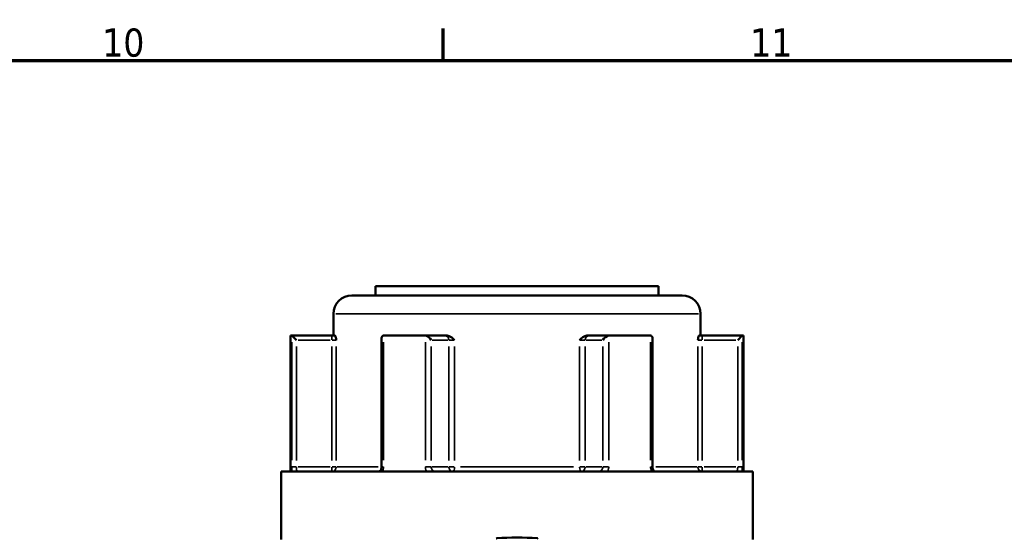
# Model space of a CAD drawing. Header units: millimetres. Extents: x 0 to 926, y 0 to 979.
# Tile 11 of 18: x 655 to 762, y 522 to 578. Entities that reach past the tile are written whole.
import ezdxf

# ---------------------------------------------------------------- set-up
doc = ezdxf.new("R2010")
doc.units = ezdxf.units.MM
for name, color, linetype, lineweight in [('Border (ANSI)', 7, 'Continuous', 70), ('Visible (ANSI)', 7, 'Continuous', 50), ('Visible Narrow (ANSI)', 7, 'Continuous', 35)]:
    doc.layers.add(name, color=color, linetype=linetype, lineweight=lineweight)
doc.styles.add('Note Text (ANSI)', font='tahoma.ttf')

# ---------------------------------------------------------------- blocks, each defined once
blk = doc.blocks.new('Borders Default Border')
at = {"layer": 'Border (ANSI)'}
blk.add_line((700.83, 574), (700.83, 577.45), dxfattribs=at)
at = {"layer": 'Border (ANSI)', "flags": 128}
blk.add_lwpolyline([(20, 20), (20, 574), (821, 574), (821, 20), (20, 20)], dxfattribs=at)
at = {"layer": 'Border (ANSI)', "char_height": 3.048, "attachment_point": 7, "style": 'Note Text (ANSI)'}
for s, insert in [('10', (663.96, 574.34)), ('11', (734.04, 574.4))]:
    blk.add_mtext(s, dxfattribs=dict(at, insert=insert))

msp = doc.modelspace()

# ---------------------------------------------------------------- linework, layer by layer
at = {"layer": 'Visible (ANSI)'}
for p, q in [((693.532, 549.558), (724.132, 549.558)), ((693.532, 549.558), (693.532, 548.558)), ((724.132, 549.558), (724.132, 548.558)), ((690.982, 548.558), (726.682, 548.558)), ((688.982, 546.558), (688.982, 544.208)), ((728.682, 546.558), (728.682, 544.208)), ((684.332, 544.208), (684.466, 544.208)), ((684.332, 544.208), (684.332, 529.508)), ((688.796, 544.208), (684.466, 544.208)), ((684.472, 544.205), (684.969, 543.708)), ((689.157, 544.208), (688.796, 544.208)), ((694.432, 544.208), (698.866, 544.208)), ((701.031, 544.208), (698.866, 544.208)), ((701.27, 544.208), (701.031, 544.208)), ((716.633, 544.208), (716.395, 544.208)), ((718.798, 544.208), (716.633, 544.208)), ((718.798, 544.208), (723.232, 544.208)), ((728.868, 544.208), (728.508, 544.208)), ((733.198, 544.208), (728.868, 544.208)), ((733.193, 544.205), (732.695, 543.708)), ((733.198, 544.208), (733.332, 544.208)), ((733.332, 544.208), (733.332, 529.508)), ((694.184, 543.958), (694.184, 530.008)), ((723.481, 530.008), (723.481, 543.958)), ((683.332, 529.508), (734.332, 529.508)), ((683.332, 529.508), (683.332, 522.158)), ((734.332, 529.508), (734.332, 522.158))]:
    msp.add_line(p, q, dxfattribs=at)
for centre, radius, start, end in [((690.982, 546.558), 2, 90, 180), ((726.682, 546.558), 2, 0, 90), ((708.832, 495.363), 27, 85.32627, 94.67373)]:
    msp.add_arc(centre, radius, start, end, dxfattribs=at)
for centre, major_axis, start_param, end_param in [((694.684, 543.708), (-0.433, 0.433), 5.8664565, 6.8067841), ((699.118, 543.708), (0.433, -0.433), 1.0471976, 2.5111239), ((718.547, 543.708), (-0.433, -0.433), 3.7720614, 5.2359878), ((722.981, 543.708), (0.433, 0.433), 5.7595865, 6.6999141)]:
    msp.add_ellipse(centre, major_axis=major_axis, ratio=0.5773503, start_param=start_param, end_param=end_param, dxfattribs=at)
for points in [[(684.466, 544.208), (684.468, 544.208), (684.47, 544.207), (684.472, 544.205)], [(694.389, 544.205), (694.404, 544.207), (694.418, 544.208), (694.432, 544.208)], [(698.866, 544.208), (698.882, 544.208), (698.899, 544.207), (698.915, 544.205)], [(718.749, 544.205), (718.766, 544.207), (718.782, 544.208), (718.798, 544.208)], [(723.232, 544.208), (723.247, 544.208), (723.261, 544.207), (723.276, 544.205)], [(733.193, 544.205), (733.194, 544.207), (733.196, 544.208), (733.198, 544.208)], [(706.632, 522.273), (706.619, 522.272), (706.605, 522.271), (706.591, 522.27)], [(711.074, 522.27), (711.06, 522.271), (711.046, 522.272), (711.032, 522.273)]]:
    msp.add_open_spline(points, degree=3, dxfattribs=at)
for points, knots in [([(689.157, 544.208), (689.168, 544.208), (689.18, 544.191), (689.208, 544.122), (689.223, 544.061), (689.253, 543.917), (689.27, 543.817), (689.288, 543.71), (689.288, 543.709), (689.288, 543.708)], [0.236796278, 0.236796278, 0.236796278, 0.236796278, 0.258426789, 0.258426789, 0.288047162, 0.288047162, 0.330047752, 0.330047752, 0.330344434, 0.330344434, 0.330344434, 0.330344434]), ([(701.27, 544.208), (701.349, 544.208), (701.428, 544.191), (701.606, 544.122), (701.695, 544.061), (701.873, 543.917), (701.967, 543.817), (702.066, 543.71), (702.067, 543.709), (702.068, 543.708)], [0.23679671, 0.23679671, 0.23679671, 0.23679671, 0.258427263, 0.258427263, 0.288047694, 0.288047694, 0.330048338, 0.330048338, 0.33034502, 0.33034502, 0.33034502, 0.33034502]), ([(715.597, 543.708), (715.598, 543.709), (715.598, 543.71), (715.698, 543.817), (715.791, 543.917), (715.969, 544.061), (716.059, 544.122), (716.237, 544.191), (716.315, 544.208), (716.395, 544.208)], [-0.000316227, -0.000316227, -0.000316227, -0.000316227, 0, 0, 0.044767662, 0.044767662, 0.07633948, 0.07633948, 0.099395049, 0.099395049, 0.099395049, 0.099395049]), ([(728.376, 543.708), (728.376, 543.709), (728.376, 543.71), (728.395, 543.817), (728.412, 543.917), (728.442, 544.061), (728.457, 544.122), (728.485, 544.191), (728.496, 544.208), (728.508, 544.208)], [-0.000316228, -0.000316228, -0.000316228, -0.000316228, 0, 0, 0.044767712, 0.044767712, 0.076339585, 0.076339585, 0.099395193, 0.099395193, 0.099395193, 0.099395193]), ([(693.882, 529.508), (693.899, 529.508), (693.916, 529.511), (693.961, 529.529), (693.987, 529.544), (694.04, 529.592), (694.066, 529.623), (694.112, 529.696), (694.131, 529.736), (694.161, 529.824), (694.172, 529.871), (694.182, 529.949), (694.184, 529.979), (694.184, 530.008)], [0.15574903, 0.15574903, 0.15574903, 0.15574903, 0.18730041, 0.18730041, 0.21885178, 0.21885178, 0.24759391, 0.24759391, 0.27342656, 0.27342656, 0.2985113, 0.2985113, 0.31350591, 0.31350591, 0.31350591, 0.31350591]), ([(723.481, 530.008), (723.481, 529.959), (723.486, 529.91), (723.505, 529.816), (723.519, 529.772), (723.555, 529.692), (723.576, 529.656), (723.621, 529.596), (723.645, 529.572), (723.694, 529.534), (723.717, 529.523), (723.754, 529.51), (723.769, 529.508), (723.783, 529.508)], [0.63188605, 0.63188605, 0.63188605, 0.63188605, 0.6567458, 0.6567458, 0.68167517, 0.68167517, 0.70694046, 0.70694046, 0.73333973, 0.73333973, 0.76349454, 0.76349454, 0.78964292, 0.78964292, 0.78964292, 0.78964292])]:
    msp.add_open_spline(points, degree=3, knots=knots, dxfattribs=at)
at = {"layer": 'Visible Narrow (ANSI)'}
for p, q in [((728.438, 546.558), (689.227, 546.558)), ((688.796, 544.207), (688.796, 543.747)), ((728.868, 543.747), (728.868, 544.207)), ((684.472, 543.496), (684.472, 530.718)), ((685.161, 543.708), (688.605, 543.708)), ((688.831, 543.708), (689.281, 543.708)), ((694.389, 530.718), (694.389, 543.496)), ((698.915, 543.496), (698.915, 530.718)), ((699.646, 543.708), (701.369, 543.708)), ((701.483, 543.708), (702.034, 543.708)), ((715.63, 543.708), (716.182, 543.708)), ((716.296, 543.708), (718.018, 543.708)), ((718.749, 530.718), (718.749, 543.496)), ((723.276, 543.496), (723.276, 530.718)), ((728.383, 543.708), (728.834, 543.708)), ((729.06, 543.708), (732.504, 543.708)), ((733.193, 530.718), (733.193, 543.496)), ((684.969, 530.693), (684.969, 543.023)), ((688.796, 543.023), (688.796, 530.693)), ((689.288, 530.693), (689.288, 543.023)), ((699.551, 530.693), (699.551, 543.023)), ((701.464, 543.023), (701.464, 530.693)), ((702.068, 530.693), (702.068, 543.023)), ((715.597, 543.023), (715.597, 530.693)), ((716.2, 530.693), (716.2, 543.023)), ((718.114, 543.023), (718.114, 530.693)), ((728.376, 543.023), (728.376, 530.693)), ((728.868, 530.693), (728.868, 543.023)), ((732.695, 543.023), (732.695, 530.693)), ((684.933, 530.008), (684.477, 530.008)), ((688.605, 530.008), (685.161, 530.008)), ((688.796, 529.969), (688.796, 529.51)), ((689.281, 530.008), (688.831, 530.008)), ((689.394, 530.008), (693.811, 530.008)), ((694.37, 530.008), (694.184, 530.008)), ((699.531, 530.008), (698.949, 530.008)), ((701.369, 530.008), (699.646, 530.008)), ((702.034, 530.008), (701.483, 530.008)), ((702.721, 530.008), (714.944, 530.008)), ((716.182, 530.008), (715.63, 530.008)), ((718.018, 530.008), (716.296, 530.008)), ((718.715, 530.008), (718.133, 530.008)), ((723.48, 530.008), (723.294, 530.008)), ((723.853, 530.008), (728.27, 530.008)), ((728.834, 530.008), (728.383, 530.008)), ((728.868, 529.51), (728.868, 529.969)), ((732.504, 530.008), (729.06, 530.008)), ((733.187, 530.008), (732.732, 530.008))]:
    msp.add_line(p, q, dxfattribs=at)
for centre, major_axis, ratio, start_param, end_param in [((701.031, 543.708), (0, 0.5), 0.8660254, 4.7909288, 6.2046455), ((716.633, 543.708), (0, 0.5), 0.8660254, 0.0785398, 1.4922565), ((688.796, 530.008), (0, -0.5), 0.9845793, 0.0785398, 1.4922565), ((701.897, 530.008), (0, -0.5), 0.8660254, 4.7909288, 6.2046455), ((701.897, 530.008), (0, -0.5), 0.3407884, 0.0785398, 1.4922565), ((715.767, 530.008), (0, -0.5), 0.3407884, 4.7909288, 6.2046455), ((715.767, 530.008), (0, -0.5), 0.8660254, 0.0785398, 1.4922565), ((728.868, 530.008), (0, -0.5), 0.9845793, 4.7909288, 6.2046455)]:
    msp.add_ellipse(centre, major_axis=major_axis, ratio=ratio, start_param=start_param, end_param=end_param, dxfattribs=at)
for points, knots in [([(684.472, 530.008), (684.472, 529.944), (684.473, 529.879), (684.476, 529.714), (684.48, 529.616), (684.486, 529.52), (684.487, 529.514), (684.487, 529.508)], [0.631886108, 0.631886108, 0.631886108, 0.631886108, 0.651250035, 0.651250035, 0.682232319, 0.682232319, 0.684271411, 0.684271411, 0.684271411, 0.684271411]), ([(685.098, 529.508), (685.09, 529.508), (685.083, 529.51), (685.052, 529.526), (685.03, 529.561), (685, 529.656), (684.99, 529.708), (684.977, 529.812), (684.973, 529.861), (684.97, 529.944), (684.969, 529.976), (684.969, 530.008)], [-0.78964304, -0.78964304, -0.78964304, -0.78964304, -0.77486935, -0.77486935, -0.72250929, -0.72250929, -0.68223232, -0.68223232, -0.65125004, -0.65125004, -0.63188611, -0.63188611, -0.63188611, -0.63188611]), ([(694.278, 529.508), (694.31, 529.575), (694.335, 529.646), (694.377, 529.813), (694.389, 529.911), (694.389, 530.008)], [0.261120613, 0.261120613, 0.261120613, 0.261120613, 0.28428582, 0.28428582, 0.313505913, 0.313505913, 0.313505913, 0.313505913]), ([(698.915, 530.008), (698.915, 529.944), (698.921, 529.879), (698.952, 529.714), (698.985, 529.616), (699.035, 529.52), (699.038, 529.514), (699.041, 529.508)], [1.2637721, 1.2637721, 1.2637721, 1.2637721, 1.283139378, 1.283139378, 1.314127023, 1.314127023, 1.316157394, 1.316157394, 1.316157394, 1.316157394]), ([(700.048, 529.508), (700.023, 529.508), (699.999, 529.51), (699.888, 529.526), (699.806, 529.561), (699.686, 529.656), (699.643, 529.708), (699.587, 529.812), (699.57, 529.861), (699.554, 529.944), (699.551, 529.976), (699.551, 530.008)], [-1.42152899, -1.42152899, -1.42152899, -1.42152899, -1.40678008, -1.40678008, -1.35441096, -1.35441096, -1.31412702, -1.31412702, -1.28313938, -1.28313938, -1.2637721, -1.2637721, -1.2637721, -1.2637721]), ([(718.114, 530.008), (718.114, 529.976), (718.111, 529.944), (718.095, 529.861), (718.078, 529.812), (718.022, 529.708), (717.978, 529.656), (717.859, 529.561), (717.776, 529.526), (717.666, 529.51), (717.641, 529.508), (717.616, 529.508)], [-0.63188605, -0.63188605, -0.63188605, -0.63188605, -0.61251883, -0.61251883, -0.58153129, -0.58153129, -0.54124748, -0.54124748, -0.48887853, -0.48887853, -0.47412916, -0.47412916, -0.47412916, -0.47412916]), ([(718.623, 529.508), (718.626, 529.514), (718.63, 529.52), (718.679, 529.616), (718.713, 529.714), (718.743, 529.879), (718.749, 529.944), (718.749, 530.008)], [0.579500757, 0.579500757, 0.579500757, 0.579500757, 0.58153129, 0.58153129, 0.612518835, 0.612518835, 0.63188605, 0.63188605, 0.63188605, 0.63188605]), ([(723.276, 530.008), (723.276, 529.944), (723.281, 529.879), (723.308, 529.714), (723.337, 529.616), (723.381, 529.52), (723.384, 529.514), (723.387, 529.508)], [0.631886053, 0.631886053, 0.631886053, 0.631886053, 0.651255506, 0.651255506, 0.68224663, 0.68224663, 0.684271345, 0.684271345, 0.684271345, 0.684271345]), ([(732.695, 530.008), (732.695, 529.976), (732.695, 529.944), (732.691, 529.861), (732.687, 529.812), (732.674, 529.708), (732.664, 529.656), (732.634, 529.561), (732.613, 529.526), (732.581, 529.51), (732.574, 529.508), (732.567, 529.508)], [-0.63188605, -0.63188605, -0.63188605, -0.63188605, -0.61251663, -0.61251663, -0.58152556, -0.58152556, -0.54123716, -0.54123716, -0.48886224, -0.48886224, -0.47412919, -0.47412919, -0.47412919, -0.47412919]), ([(733.177, 529.508), (733.178, 529.514), (733.178, 529.52), (733.184, 529.616), (733.188, 529.714), (733.192, 529.879), (733.193, 529.944), (733.193, 530.008)], [0.579500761, 0.579500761, 0.579500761, 0.579500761, 0.581525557, 0.581525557, 0.612516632, 0.612516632, 0.631886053, 0.631886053, 0.631886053, 0.631886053])]:
    msp.add_open_spline(points, degree=3, knots=knots, dxfattribs=at)

# ---------------------------------------------------------------- block references
msp.add_blockref('Borders Default Border', (0, 0))

doc.saveas('drawing.dxf')
